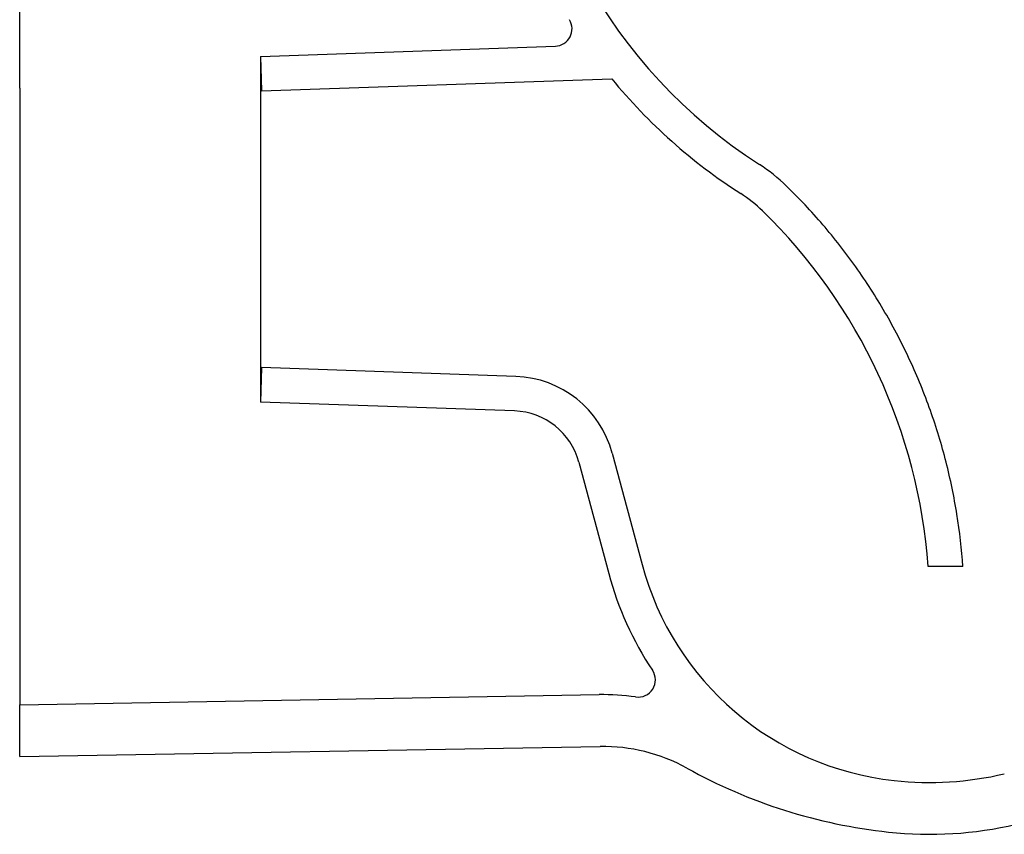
# Model space of a CAD drawing. Header units: millimetres. Extents: x 869.916 to 870.476, y 1387.651 to 1388.104.
# Tile 1 of 5: x 869.916 to 870.201, y 1387.651 to 1387.886. Entities that reach past the tile are written whole.
import ezdxf

# ---------------------------------------------------------------- set-up
doc = ezdxf.new("R2010")
doc.units = ezdxf.units.MM
doc.layers.add('SANINDUSA', color=3, linetype='Continuous')

msp = doc.modelspace()

# ---------------------------------------------------------------- linework, layer by layer
at = {"layer": 'SANINDUSA'}
for p, q in [((869.9163190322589, 1387.866485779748), (869.9163190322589, 1387.895849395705)), ((869.9859700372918, 1387.875649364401), (870.0713116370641, 1387.878629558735)), ((869.9859700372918, 1387.875649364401), (869.9859700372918, 1387.775661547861)), ((869.9859700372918, 1387.875649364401), (869.986319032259, 1387.865655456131)), ((869.986319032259, 1387.865655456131), (870.0876046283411, 1387.869192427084)), ((869.9163190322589, 1387.866485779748), (869.9163190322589, 1387.842824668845)), ((869.9163190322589, 1387.842824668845), (869.9163190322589, 1387.749852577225)), ((869.986319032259, 1387.785655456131), (869.9859700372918, 1387.775661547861)), ((870.0598535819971, 1387.78308757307), (869.986319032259, 1387.785655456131)), ((870.05950458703, 1387.773093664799), (869.9859700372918, 1387.775661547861)), ((870.0877843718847, 1387.760870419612), (870.0964006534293, 1387.728714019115)), ((870.0781251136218, 1387.758282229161), (870.0867413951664, 1387.726125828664)), ((869.9163190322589, 1387.749852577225), (869.9163190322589, 1387.688115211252)), ((870.1892199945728, 1387.72808757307), (870.1791945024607, 1387.72808757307)), ((869.9163190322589, 1387.688115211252), (870.0839891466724, 1387.691041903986)), ((869.9163190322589, 1387.673112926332), (869.9163190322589, 1387.688115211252)), ((869.9163190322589, 1387.673112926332), (870.0842509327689, 1387.676044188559))]:
    msp.add_line(p, q, dxfattribs=at)
for centre, radius, start, end in [((870.2113190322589, 1387.970655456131), 0.15, 180, 237.3258090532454), ((870.0711371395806, 1387.88362651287), 0.005000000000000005, 271.9999999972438, 31.83319758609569), ((870.2113190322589, 1387.970655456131), 0.16, 219.3565203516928, 237.3258090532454), ((870.1033467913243, 1387.80230464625), 0.05000000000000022, 45.75990618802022, 57.32580905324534), ((870.1033467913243, 1387.80230464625), 0.04000000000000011, 45.75990618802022, 57.32580905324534), ((870.0196267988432, 1387.716333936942), 0.1600000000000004, 4.212755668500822, 45.75990618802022), ((870.058806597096, 1387.753105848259), 0.02999999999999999, 14.99999999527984, 88.00000000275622), ((870.058806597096, 1387.753105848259), 0.02000000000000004, 14.99999999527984, 88.00000000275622), ((870.1785043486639, 1387.750713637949), 0.08500000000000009, 194.9999999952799, 263.8163903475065), ((870.1785043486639, 1387.750713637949), 0.09500000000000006, 194.9999999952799, 213.6407691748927), ((870.0952516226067, 1387.695315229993), 0.005000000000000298, 261.6808624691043, 33.6407691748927), ((870.0851235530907, 1387.626051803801), 0.06500000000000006, 81.68086246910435, 90.99999999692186), ((870.0851235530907, 1387.626051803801), 0.05000000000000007, 61.02583425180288, 90.99999999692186), ((870.18442867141, 1387.805393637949), 0.155, 241.0258342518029, 263.8163903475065), ((870.179581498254, 1387.760655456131), 0.09499999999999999, 263.8163903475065, 283.160974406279), ((870.179581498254, 1387.760655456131), 0.1100000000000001, 263.8163903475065, 283.160974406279)]:
    msp.add_arc(centre, radius, start, end, dxfattribs=at)
msp.add_open_spline([(870.1892199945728, 1387.72808757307), (870.1888717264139, 1387.733112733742), (870.1882966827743, 1387.738165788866), (870.1866791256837, 1387.748266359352), (870.1856365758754, 1387.753313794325), (870.1830811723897, 1387.763338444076), (870.1815683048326, 1387.768315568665), (870.1780813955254, 1387.778134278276), (870.1761073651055, 1387.782975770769), (870.1717192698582, 1387.792460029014), (870.1693052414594, 1387.797102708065), (870.164069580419, 1387.806131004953), (870.1612480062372, 1387.810516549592), (870.155239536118, 1387.818979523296), (870.1520527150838, 1387.823056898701), (870.1453638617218, 1387.830861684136), (870.1418619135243, 1387.834589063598), (870.1382301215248, 1387.838125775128)], degree=3, knots=[0, 0, 0, 0, 0.125, 0.125, 0.25, 0.25, 0.375, 0.375, 0.5, 0.5, 0.625, 0.625, 0.75, 0.75, 0.875, 0.875, 1, 1, 1, 1], dxfattribs=at)

doc.saveas('drawing.dxf')
